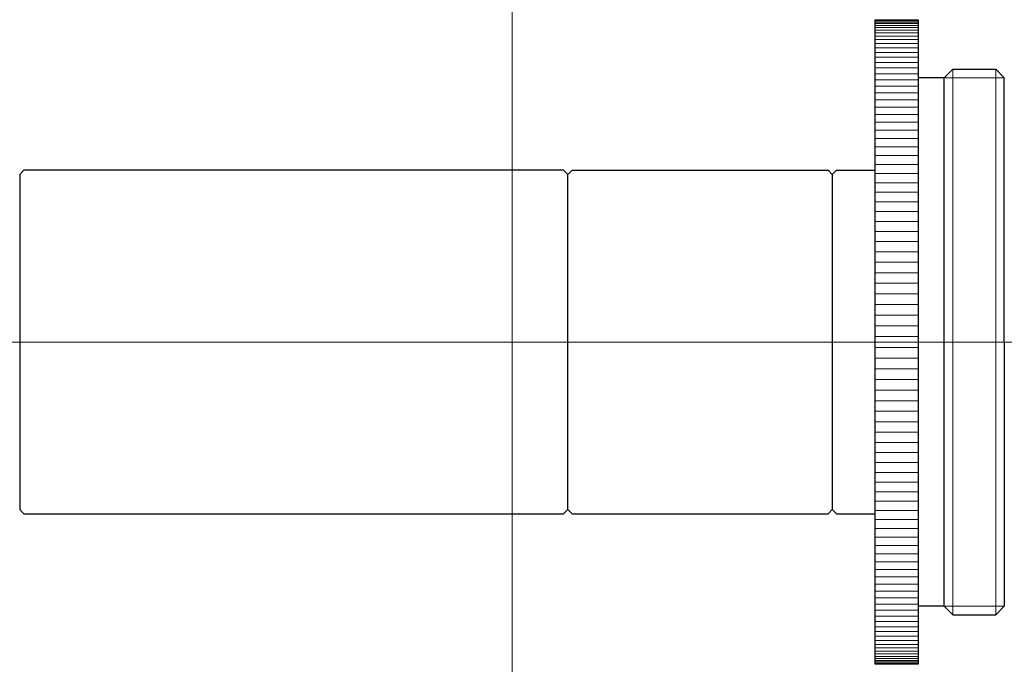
# Model space of a CAD drawing. Header units: millimetres. Extents: x -22.9 to 22.9, y 285 to 315.
import ezdxf

# ---------------------------------------------------------------- set-up
doc = ezdxf.new("R2010")
doc.units = ezdxf.units.MM
doc.header["$LTSCALE"] = 0.25
doc.layers.add('00_補助線', color=252, linetype='Continuous', lineweight=0, plot=False)
for name, color, linetype, lineweight in [('01_外形線', 7, 'Continuous', 30), ('06_面取線', 7, 'Continuous', 9), ('12-中線', 7, 'Continuous', 20), ('13-細線', 7, 'Continuous', 9)]:
    doc.layers.add(name, color=color, linetype=linetype, lineweight=lineweight)

msp = doc.modelspace()

# ---------------------------------------------------------------- linework, layer by layer
at = {"layer": '00_補助線'}
for p, direction in [((0, 0), (0, 1)), ((0, 300), (1, 0))]:
    msp.add_xline(p, direction, dxfattribs=at)
at = {"layer": '01_外形線'}
for p, q in [((16.9, 285), (16.9, 315)), ((16.9, 315), (18.9, 315)), ((18.9, 315), (18.9, 285)), ((20.1, 312.3), (20.5, 312.7)), ((20.5, 312.7), (22.5, 312.7)), ((22.5, 312.7), (22.9, 312.3)), ((20.1, 312.3), (18.9, 312.3)), ((20.1, 287.7), (20.1, 312.3)), ((22.9, 300), (22.9, 312.3)), ((-22.9, 307.8), (-22.7, 308)), ((-22.9, 307.8), (-22.9, 292.2)), ((2.4, 308), (-22.7, 308)), ((2.4, 308), (2.6, 307.8)), ((2.6, 307.8), (2.8, 308)), ((2.6, 292.2), (2.6, 307.8)), ((2.8, 308), (14.7, 308)), ((14.7, 308), (14.9, 307.8)), ((14.9, 307.8), (15.1, 308)), ((14.9, 307.8), (14.9, 292.2)), ((15.1, 308), (16.9, 308)), ((22.9, 300), (22.9, 287.7)), ((-22.9, 292.2), (-22.7, 292)), ((-22.7, 292), (2.4, 292)), ((2.4, 292), (2.6, 292.2)), ((2.4, 292), (2.6, 292.2)), ((2.6, 292.2), (2.8, 292)), ((2.8, 292), (14.7, 292)), ((14.7, 292), (14.9, 292.2)), ((14.9, 292.2), (15.1, 292)), ((14.9, 292.2), (15.1, 292)), ((14.9, 292.2), (15.1, 292)), ((15.1, 292), (16.9, 292)), ((20.1, 287.7), (18.9, 287.7)), ((20.1, 287.7), (20.5, 287.3)), ((22.5, 287.3), (22.9, 287.7)), ((20.5, 287.3), (22.5, 287.3)), ((18.9, 285), (16.9, 285))]:
    msp.add_line(p, q, dxfattribs=at)
at = {"layer": '06_面取線'}
for p, q in [((20.5, 312.7), (20.5, 287.3)), ((22.5, 287.3), (22.5, 312.7))]:
    msp.add_line(p, q, dxfattribs=at)
at = {"layer": '12-中線'}
for p, q in [((22.9, 312.3), (20.1, 312.3)), ((22.9, 287.7), (20.1, 287.7))]:
    msp.add_line(p, q, dxfattribs=at)
at = {"layer": '13-細線'}
for p, q in [((16.9, 314.978), (18.9, 314.978)), ((16.9, 314.943), (18.9, 314.943)), ((16.9, 314.891), (18.9, 314.891)), ((16.9, 314.822), (18.9, 314.822)), ((16.9, 314.737), (18.9, 314.737)), ((16.9, 314.636), (18.9, 314.636)), ((16.9, 314.519), (18.9, 314.519)), ((16.9, 314.385), (18.9, 314.385)), ((16.9, 314.235), (18.9, 314.235)), ((16.9, 314.07), (18.9, 314.07)), ((16.9, 313.889), (18.9, 313.889)), ((16.9, 313.692), (18.9, 313.692)), ((16.9, 313.48), (18.9, 313.48)), ((16.9, 313.253), (18.9, 313.253)), ((16.9, 313.012), (18.9, 313.012)), ((16.9, 312.756), (18.9, 312.756)), ((16.9, 312.486), (18.9, 312.486)), ((16.9, 312.202), (18.9, 312.202)), ((16.9, 311.904), (18.9, 311.904)), ((16.9, 311.593), (18.9, 311.593)), ((16.9, 311.27), (18.9, 311.27)), ((16.9, 310.934), (18.9, 310.934)), ((16.9, 310.585), (18.9, 310.585)), ((16.9, 310.225), (18.9, 310.225)), ((16.9, 309.854), (18.9, 309.854)), ((16.9, 309.471), (18.9, 309.471)), ((16.9, 309.078), (18.9, 309.078)), ((16.9, 308.675), (18.9, 308.675)), ((16.9, 308.263), (18.9, 308.263)), ((16.9, 307.841), (18.9, 307.841)), ((16.9, 307.41), (18.9, 307.41)), ((16.9, 306.971), (18.9, 306.971)), ((16.9, 306.525), (18.9, 306.525)), ((16.9, 306.071), (18.9, 306.071)), ((16.9, 305.611), (18.9, 305.611)), ((16.9, 305.144), (18.9, 305.144)), ((16.9, 304.671), (18.9, 304.671)), ((16.9, 304.194), (18.9, 304.194)), ((16.9, 303.711), (18.9, 303.711)), ((16.9, 303.225), (18.9, 303.225)), ((16.9, 302.735), (18.9, 302.735)), ((16.9, 302.242), (18.9, 302.242)), ((16.9, 301.746), (18.9, 301.746)), ((16.9, 301.249), (18.9, 301.249)), ((16.9, 300.75), (18.9, 300.75)), ((16.9, 300.25), (18.9, 300.25)), ((16.9, 299.75), (18.9, 299.75)), ((16.9, 299.25), (18.9, 299.25)), ((16.9, 298.751), (18.9, 298.751)), ((16.9, 298.254), (18.9, 298.254)), ((16.9, 297.758), (18.9, 297.758)), ((16.9, 297.265), (18.9, 297.265)), ((16.9, 296.775), (18.9, 296.775)), ((16.9, 296.289), (18.9, 296.289)), ((16.9, 295.806), (18.9, 295.806)), ((16.9, 295.329), (18.9, 295.329)), ((16.9, 294.856), (18.9, 294.856)), ((16.9, 294.389), (18.9, 294.389)), ((16.9, 293.929), (18.9, 293.929)), ((16.9, 293.475), (18.9, 293.475)), ((16.9, 293.029), (18.9, 293.029)), ((16.9, 292.59), (18.9, 292.59)), ((16.9, 292.159), (18.9, 292.159)), ((16.9, 291.737), (18.9, 291.737)), ((16.9, 291.325), (18.9, 291.325)), ((16.9, 290.922), (18.9, 290.922)), ((16.9, 290.529), (18.9, 290.529)), ((16.9, 290.146), (18.9, 290.146)), ((16.9, 289.775), (18.9, 289.775)), ((16.9, 289.415), (18.9, 289.415)), ((16.9, 289.066), (18.9, 289.066)), ((16.9, 288.73), (18.9, 288.73)), ((16.9, 288.407), (18.9, 288.407)), ((16.9, 288.096), (18.9, 288.096)), ((16.9, 287.798), (18.9, 287.798)), ((16.9, 287.514), (18.9, 287.514)), ((16.9, 287.244), (18.9, 287.244)), ((16.9, 286.988), (18.9, 286.988)), ((16.9, 286.747), (18.9, 286.747)), ((16.9, 286.52), (18.9, 286.52)), ((16.9, 286.308), (18.9, 286.308)), ((16.9, 286.111), (18.9, 286.111)), ((16.9, 285.93), (18.9, 285.93)), ((16.9, 285.765), (18.9, 285.765)), ((16.9, 285.615), (18.9, 285.615)), ((16.9, 285.481), (18.9, 285.481)), ((16.9, 285.364), (18.9, 285.364)), ((16.9, 285.263), (18.9, 285.263)), ((16.9, 285.178), (18.9, 285.178)), ((16.9, 285.109), (18.9, 285.109)), ((16.9, 285.057), (18.9, 285.057)), ((16.9, 285.022), (18.9, 285.022))]:
    msp.add_line(p, q, dxfattribs=at)

doc.saveas('drawing.dxf')
